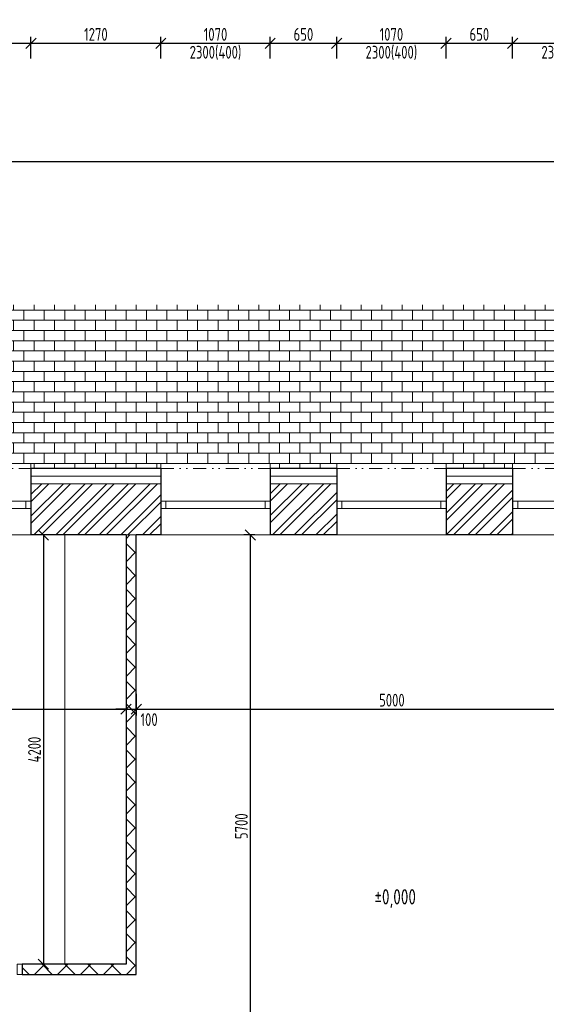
# Model space of a CAD drawing. Header units: millimetres. Extents: x -66400 to 220000, y -39950 to 48800.
# Tile 10 of 48: x 3360 to 8510, y 5908 to 15541. Entities that reach past the tile are written whole.
import ezdxf

# ---------------------------------------------------------------- set-up
doc = ezdxf.new("R2010")
doc.units = ezdxf.units.MM
doc.linetypes.add('DIVIDE', pattern=[31.75, 12.7, -6.35, 0, -6.35, 0, -6.35])
doc.layers.get('Defpoints').update_dxf_attribs({"color": 161})
for name, color, linetype, lineweight in [('A koty', 7, 'Continuous', 5), ('A nad', 7, 'DIVIDE', 9), ('A okná-dvere', 144, 'Continuous', 9), ('A steny', 30, 'Continuous', 30), ('A tenkeciary', 8, 'Continuous', 9), ('A tepel.izolacia', 7, 'BATTING', 5)]:
    doc.layers.add(name, color=color, linetype=linetype, lineweight=lineweight)
doc.layers.add('A srafy', color=7, linetype='Continuous', lineweight=5, true_color=0x7a7a7a)
doc.styles.add('ISOCP', font='isocp.shx', dxfattribs={"width": 0.8})
doc.linetypes.add('BATTING', pattern='A,0.00254,-2.54,[134,ltypeshp.shx,S=2.54,R=0,X=-2.54,Y=0],-5.08,[134,ltypeshp.shx,S=2.54,R=180,X=2.54,Y=0],-2.54', length=10.16254)
doc.dimstyles.new('50', dxfattribs={"dimscale": 50, "dimtxt": 2.5, "dimasz": 2, "dimexe": 1.25, "dimexo": 3, "dimgap": 0.5, "dimtad": 1, "dimdec": 0, "dimrnd": 5, "dimtxsty": 'ISOCP', "dimblk": 'OBLIQUE', "dimcen": 1.4, "dimclrd": 256, "dimclre": 256, "dimclrt": 256, "dimadec": 0, "dimazin": 0, "dimtfac": 1, "dimtdec": 0, "dimtix": 1, "dimtmove": 2, "dimatfit": 0, "dimfxl": 0, "dimarcsym": 0})

# ---------------------------------------------------------------- blocks, each defined once
blk = doc.blocks.new('_Oblique')
at = {"color": 0, "linetype": 'ByBlock', "lineweight": -2}
blk.add_line((-0.5, -0.5), (0.5, 0.5), dxfattribs=at)
blk = doc.blocks.new('*D279')
at = {"layer": 'A koty', "lineweight": -2, "transparency": 16777216}
for p, q in [((5660, 10500), (5553.5, 10500)), ((5616, 4800), (5616, 10500)), ((5766, 4800), (5553.5, 4800))]:
    blk.add_line(p, q, dxfattribs=at)
at = {"layer": 'Defpoints', "color": 0, "transparency": 16777216}
for p in [(5616, 10500), (5810, 10500), (8485, 4800)]:
    blk.add_point(p, dxfattribs=at)
at = {"layer": 'A koty', "lineweight": -2, "transparency": 16777216, "xscale": 100, "yscale": 100, "zscale": 100}
for p, rotation in [((5616, 10500), 90), ((5616, 4800), 270)]:
    blk.add_blockref('_Oblique', p, dxfattribs=dict(at, rotation=rotation))
at = {"layer": 'A koty', "transparency": 16777216, "insert": (5528.5, 7650), "char_height": 125, "attachment_point": 5, "rotation": 90, "style": 'ISOCP'}
blk.add_mtext('5700', dxfattribs=at)
blk = doc.blocks.new('*D280')
at = {"layer": 'A koty', "lineweight": -2, "transparency": 16777216}
for p, q in [((3742, 10500), (3529.5, 10500)), ((3592, 10500), (3592, 6300)), ((3742, 6300), (3529.5, 6300))]:
    blk.add_line(p, q, dxfattribs=at)
at = {"layer": 'Defpoints', "color": 0, "transparency": 16777216}
for p in [(4400, 10500), (3592, 6300), (4400, 6300)]:
    blk.add_point(p, dxfattribs=at)
at = {"layer": 'A koty', "lineweight": -2, "transparency": 16777216, "xscale": 100, "yscale": 100, "zscale": 100}
for p, rotation in [((3592, 10500), 90), ((3592, 6300), 270)]:
    blk.add_blockref('_Oblique', p, dxfattribs=dict(at, rotation=rotation))
at = {"layer": 'A koty', "transparency": 16777216, "insert": (3504.5, 8400), "char_height": 125, "attachment_point": 5, "rotation": 90, "style": 'ISOCP'}
blk.add_mtext('4200', dxfattribs=at)
blk = doc.blocks.new('*D195')
at = {"layer": 'A koty', "lineweight": -2, "transparency": 16777216}
for p, q in [((1600, 8945.7), (1600, 8733.2)), ((4400, 8945.7), (4400, 8733.2)), ((1600, 8795.7), (4400, 8795.7))]:
    blk.add_line(p, q, dxfattribs=at)
at = {"layer": 'Defpoints', "color": 0, "transparency": 16777216}
for p in [(4400, 10500), (1600, 9300), (4400, 8795.7)]:
    blk.add_point(p, dxfattribs=at)
at = {"layer": 'A koty', "lineweight": -2, "transparency": 16777216, "xscale": 100, "yscale": 100, "zscale": 100, "rotation": 180}
blk.add_blockref('_Oblique', (1600, 8795.7), dxfattribs=at)
at = {"layer": 'A koty', "lineweight": -2, "transparency": 16777216, "xscale": 100, "yscale": 100, "zscale": 100}
blk.add_blockref('_Oblique', (4400, 8795.7), dxfattribs=at)
at = {"layer": 'A koty', "transparency": 16777216, "insert": (3000, 8883.2), "char_height": 125, "attachment_point": 5, "style": 'ISOCP'}
blk.add_mtext('2800', dxfattribs=at)
blk = doc.blocks.new('*D284')
at = {"layer": 'A koty', "lineweight": -2, "transparency": 16777216}
for p, q in [((4400, 8945.7), (4400, 8733.2)), ((4500, 8945.7), (4500, 8733.2)), ((4400, 8795.7), (4300, 8795.7)), ((4400, 8795.7), (4500, 8795.7)), ((4500, 8795.7), (4600, 8795.7))]:
    blk.add_line(p, q, dxfattribs=at)
at = {"layer": 'Defpoints', "color": 0, "transparency": 16777216}
for p in [(4400, 10500), (4500, 10500), (4500, 8795.7)]:
    blk.add_point(p, dxfattribs=at)
at = {"layer": 'A koty', "lineweight": -2, "transparency": 16777216, "xscale": 100, "yscale": 100, "zscale": 100}
blk.add_blockref('_Oblique', (4400, 8795.7), dxfattribs=at)
at = {"layer": 'A koty', "lineweight": -2, "transparency": 16777216, "xscale": 100, "yscale": 100, "zscale": 100, "rotation": 180}
blk.add_blockref('_Oblique', (4500, 8795.7), dxfattribs=at)
at = {"layer": 'A koty', "transparency": 16777216, "insert": (4625.3, 8692.9), "char_height": 125, "attachment_point": 5, "style": 'ISOCP'}
blk.add_mtext('100', dxfattribs=at)
blk = doc.blocks.new('*D285')
at = {"layer": 'A koty', "lineweight": -2, "transparency": 16777216}
for p, q in [((4500, 8945.7), (4500, 8733.2)), ((9500, 8945.7), (9500, 8733.2)), ((4500, 8795.7), (9500, 8795.7))]:
    blk.add_line(p, q, dxfattribs=at)
at = {"layer": 'Defpoints', "color": 0, "transparency": 16777216}
for p in [(4500, 10500), (9500, 10500), (9500, 8795.7)]:
    blk.add_point(p, dxfattribs=at)
at = {"layer": 'A koty', "lineweight": -2, "transparency": 16777216, "xscale": 100, "yscale": 100, "zscale": 100, "rotation": 180}
blk.add_blockref('_Oblique', (4500, 8795.7), dxfattribs=at)
at = {"layer": 'A koty', "lineweight": -2, "transparency": 16777216, "xscale": 100, "yscale": 100, "zscale": 100}
blk.add_blockref('_Oblique', (9500, 8795.7), dxfattribs=at)
at = {"layer": 'A koty', "transparency": 16777216, "insert": (7000, 8883.2), "char_height": 125, "attachment_point": 5, "style": 'ISOCP'}
blk.add_mtext('5000', dxfattribs=at)
blk = doc.blocks.new('*D297')
at = {"layer": 'A koty', "lineweight": -2, "transparency": 16777216}
for p, q in [((2400, 15160), (2400, 15372.5)), ((3470, 15160), (3470, 15372.5)), ((2400, 15310), (3470, 15310))]:
    blk.add_line(p, q, dxfattribs=at)
at = {"layer": 'Defpoints', "color": 0, "transparency": 16777216}
for p in [(3470, 15310), (2400, 11150), (3470, 11150)]:
    blk.add_point(p, dxfattribs=at)
at = {"layer": 'A koty', "lineweight": -2, "transparency": 16777216, "xscale": 100, "yscale": 100, "zscale": 100, "rotation": 180}
blk.add_blockref('_Oblique', (2400, 15310), dxfattribs=at)
at = {"layer": 'A koty', "lineweight": -2, "transparency": 16777216, "xscale": 100, "yscale": 100, "zscale": 100}
blk.add_blockref('_Oblique', (3470, 15310), dxfattribs=at)
at = {"layer": 'A koty', "transparency": 16777216, "char_height": 125, "attachment_point": 5, "style": 'ISOCP'}
for s, insert in [('1070', (2935, 15397.5)), ('1600(1100)', (2935, 15216.25))]:
    blk.add_mtext(s, dxfattribs=dict(at, insert=insert))
blk = doc.blocks.new('*D298')
at = {"layer": 'A koty', "lineweight": -2, "transparency": 16777216}
for p, q in [((3470, 15160), (3470, 15372.5)), ((4740, 15160), (4740, 15372.5)), ((3470, 15310), (4740, 15310))]:
    blk.add_line(p, q, dxfattribs=at)
at = {"layer": 'Defpoints', "color": 0, "transparency": 16777216}
for p in [(4740, 15310), (3470, 11150), (4740, 11150)]:
    blk.add_point(p, dxfattribs=at)
at = {"layer": 'A koty', "lineweight": -2, "transparency": 16777216, "xscale": 100, "yscale": 100, "zscale": 100, "rotation": 180}
blk.add_blockref('_Oblique', (3470, 15310), dxfattribs=at)
at = {"layer": 'A koty', "lineweight": -2, "transparency": 16777216, "xscale": 100, "yscale": 100, "zscale": 100}
blk.add_blockref('_Oblique', (4740, 15310), dxfattribs=at)
at = {"layer": 'A koty', "transparency": 16777216, "insert": (4105, 15397.5), "char_height": 125, "attachment_point": 5, "style": 'ISOCP'}
blk.add_mtext('1270', dxfattribs=at)
blk = doc.blocks.new('*D299')
at = {"layer": 'A koty', "lineweight": -2, "transparency": 16777216}
for p, q in [((4740, 15160), (4740, 15372.5)), ((5810, 15160), (5810, 15372.5)), ((4740, 15310), (5810, 15310))]:
    blk.add_line(p, q, dxfattribs=at)
at = {"layer": 'Defpoints', "color": 0, "transparency": 16777216}
for p in [(5810, 15310), (4740, 11150), (5810, 11150)]:
    blk.add_point(p, dxfattribs=at)
at = {"layer": 'A koty', "lineweight": -2, "transparency": 16777216, "xscale": 100, "yscale": 100, "zscale": 100, "rotation": 180}
blk.add_blockref('_Oblique', (4740, 15310), dxfattribs=at)
at = {"layer": 'A koty', "lineweight": -2, "transparency": 16777216, "xscale": 100, "yscale": 100, "zscale": 100}
blk.add_blockref('_Oblique', (5810, 15310), dxfattribs=at)
at = {"layer": 'A koty', "transparency": 16777216, "char_height": 125, "attachment_point": 5, "style": 'ISOCP'}
for s, insert in [('1070', (5275, 15397.5)), ('2300(400)', (5275, 15216.25))]:
    blk.add_mtext(s, dxfattribs=dict(at, insert=insert))
blk = doc.blocks.new('*D300')
at = {"layer": 'A koty', "lineweight": -2, "transparency": 16777216}
for p, q in [((5810, 15160), (5810, 15372.5)), ((6460, 15160), (6460, 15372.5)), ((5810, 15310), (6460, 15310))]:
    blk.add_line(p, q, dxfattribs=at)
at = {"layer": 'Defpoints', "color": 0, "transparency": 16777216}
for p in [(6460, 15310), (5810, 11150), (6460, 11150)]:
    blk.add_point(p, dxfattribs=at)
at = {"layer": 'A koty', "lineweight": -2, "transparency": 16777216, "xscale": 100, "yscale": 100, "zscale": 100, "rotation": 180}
blk.add_blockref('_Oblique', (5810, 15310), dxfattribs=at)
at = {"layer": 'A koty', "lineweight": -2, "transparency": 16777216, "xscale": 100, "yscale": 100, "zscale": 100}
blk.add_blockref('_Oblique', (6460, 15310), dxfattribs=at)
at = {"layer": 'A koty', "transparency": 16777216, "insert": (6135, 15397.5), "char_height": 125, "attachment_point": 5, "style": 'ISOCP'}
blk.add_mtext('650', dxfattribs=at)
blk = doc.blocks.new('*D301')
at = {"layer": 'A koty', "lineweight": -2, "transparency": 16777216}
for p, q in [((6460, 15160), (6460, 15372.5)), ((7530, 15160), (7530, 15372.5)), ((6460, 15310), (7530, 15310))]:
    blk.add_line(p, q, dxfattribs=at)
at = {"layer": 'Defpoints', "color": 0, "transparency": 16777216}
for p in [(7530, 15310), (6460, 11150), (7530, 11150)]:
    blk.add_point(p, dxfattribs=at)
at = {"layer": 'A koty', "lineweight": -2, "transparency": 16777216, "xscale": 100, "yscale": 100, "zscale": 100, "rotation": 180}
blk.add_blockref('_Oblique', (6460, 15310), dxfattribs=at)
at = {"layer": 'A koty', "lineweight": -2, "transparency": 16777216, "xscale": 100, "yscale": 100, "zscale": 100}
blk.add_blockref('_Oblique', (7530, 15310), dxfattribs=at)
at = {"layer": 'A koty', "transparency": 16777216, "char_height": 125, "attachment_point": 5, "style": 'ISOCP'}
for s, insert in [('1070', (6995, 15397.5)), ('2300(400)', (6995, 15216.25))]:
    blk.add_mtext(s, dxfattribs=dict(at, insert=insert))
blk = doc.blocks.new('*D302')
at = {"layer": 'A koty', "lineweight": -2, "transparency": 16777216}
for p, q in [((7530, 15160), (7530, 15372.5)), ((8180, 15160), (8180, 15372.5)), ((7530, 15310), (8180, 15310))]:
    blk.add_line(p, q, dxfattribs=at)
at = {"layer": 'Defpoints', "color": 0, "transparency": 16777216}
for p in [(8180, 15310), (7530, 11150), (8180, 11150)]:
    blk.add_point(p, dxfattribs=at)
at = {"layer": 'A koty', "lineweight": -2, "transparency": 16777216, "xscale": 100, "yscale": 100, "zscale": 100, "rotation": 180}
blk.add_blockref('_Oblique', (7530, 15310), dxfattribs=at)
at = {"layer": 'A koty', "lineweight": -2, "transparency": 16777216, "xscale": 100, "yscale": 100, "zscale": 100}
blk.add_blockref('_Oblique', (8180, 15310), dxfattribs=at)
at = {"layer": 'A koty', "transparency": 16777216, "insert": (7855, 15397.5), "char_height": 125, "attachment_point": 5, "style": 'ISOCP'}
blk.add_mtext('650', dxfattribs=at)
blk = doc.blocks.new('*D303')
at = {"layer": 'A koty', "lineweight": -2, "transparency": 16777216}
for p, q in [((8180, 15160), (8180, 15372.5)), ((9250, 15160), (9250, 15372.5)), ((8180, 15310), (9250, 15310))]:
    blk.add_line(p, q, dxfattribs=at)
at = {"layer": 'Defpoints', "color": 0, "transparency": 16777216}
for p in [(9250, 15310), (8180, 11150), (9250, 11150)]:
    blk.add_point(p, dxfattribs=at)
at = {"layer": 'A koty', "lineweight": -2, "transparency": 16777216, "xscale": 100, "yscale": 100, "zscale": 100, "rotation": 180}
blk.add_blockref('_Oblique', (8180, 15310), dxfattribs=at)
at = {"layer": 'A koty', "lineweight": -2, "transparency": 16777216, "xscale": 100, "yscale": 100, "zscale": 100}
blk.add_blockref('_Oblique', (9250, 15310), dxfattribs=at)
at = {"layer": 'A koty', "transparency": 16777216, "char_height": 125, "attachment_point": 5, "style": 'ISOCP'}
for s, insert in [('1070', (8715, 15397.5)), ('2300(400)', (8715, 15216.25))]:
    blk.add_mtext(s, dxfattribs=dict(at, insert=insert))
blk = doc.blocks.new('*D336')
at = {"layer": 'A koty', "lineweight": -2, "transparency": 16777216}
for p, q in [((-1450, 11600), (-1662.5, 11600)), ((-1600, 11150), (-1600, 11600)), ((-1450, 11150), (-1662.5, 11150))]:
    blk.add_line(p, q, dxfattribs=at)
at = {"layer": 'Defpoints', "color": 0, "transparency": 16777216}
for p in [(-1600, 11600), (38850, 11600), (-300, 11150)]:
    blk.add_point(p, dxfattribs=at)
at = {"layer": 'A koty', "lineweight": -2, "transparency": 16777216, "xscale": 100, "yscale": 100, "zscale": 100}
for p, rotation in [((-1600, 11600), 90), ((-1600, 11150), 270)]:
    blk.add_blockref('_Oblique', p, dxfattribs=dict(at, rotation=rotation))
at = {"layer": 'A koty', "transparency": 16777216, "insert": (-1687.5, 11375), "char_height": 125, "attachment_point": 5, "rotation": 90, "style": 'ISOCP'}
blk.add_mtext('450', dxfattribs=at)
blk = doc.blocks.new('*D337')
at = {"layer": 'A koty', "lineweight": -2, "transparency": 16777216}
for p, q in [((-1450, 12750), (-1662.5, 12750)), ((-1600, 11600), (-1600, 12750)), ((-1450, 11600), (-1662.5, 11600))]:
    blk.add_line(p, q, dxfattribs=at)
at = {"layer": 'Defpoints', "color": 0, "transparency": 16777216}
for p in [(-1600, 12750), (39025, 12750), (38850, 11600)]:
    blk.add_point(p, dxfattribs=at)
at = {"layer": 'A koty', "lineweight": -2, "transparency": 16777216, "xscale": 100, "yscale": 100, "zscale": 100}
for p, rotation in [((-1600, 12750), 90), ((-1600, 11600), 270)]:
    blk.add_blockref('_Oblique', p, dxfattribs=dict(at, rotation=rotation))
at = {"layer": 'A koty', "transparency": 16777216, "char_height": 125, "attachment_point": 5, "rotation": 90, "style": 'ISOCP'}
for s, insert in [('2300(400)', (-1506.25, 12175)), ('1150', (-1687.5, 12175))]:
    blk.add_mtext(s, dxfattribs=dict(at, insert=insert))
blk = doc.blocks.new('*D338')
at = {"layer": 'A koty', "lineweight": -2, "transparency": 16777216}
for p, q in [((-1450, 14150), (-1662.5, 14150)), ((-1600, 12750), (-1600, 14150)), ((-1450, 12750), (-1662.5, 12750))]:
    blk.add_line(p, q, dxfattribs=at)
at = {"layer": 'Defpoints', "color": 0, "transparency": 16777216}
for p in [(-1600, 14150), (38850, 14150), (38875, 12750)]:
    blk.add_point(p, dxfattribs=at)
at = {"layer": 'A koty', "lineweight": -2, "transparency": 16777216, "xscale": 100, "yscale": 100, "zscale": 100}
for p, rotation in [((-1600, 14150), 90), ((-1600, 12750), 270)]:
    blk.add_blockref('_Oblique', p, dxfattribs=dict(at, rotation=rotation))
at = {"layer": 'A koty', "transparency": 16777216, "insert": (-1687.5, 13450), "char_height": 125, "attachment_point": 5, "rotation": 90, "style": 'ISOCP'}
blk.add_mtext('1400', dxfattribs=at)
blk = doc.blocks.new('*D339')
at = {"layer": 'A koty', "lineweight": -2, "transparency": 16777216}
for p, q in [((-1850, 13500), (-2062.5, 13500)), ((-2000, 11150), (-2000, 13500)), ((-1850, 11150), (-2062.5, 11150))]:
    blk.add_line(p, q, dxfattribs=at)
at = {"layer": 'Defpoints', "color": 0, "transparency": 16777216}
for p in [(-2000, 13500), (39500, 13500), (-150, 11150)]:
    blk.add_point(p, dxfattribs=at)
at = {"layer": 'A koty', "lineweight": -2, "transparency": 16777216, "xscale": 100, "yscale": 100, "zscale": 100}
for p, rotation in [((-2000, 13500), 90), ((-2000, 11150), 270)]:
    blk.add_blockref('_Oblique', p, dxfattribs=dict(at, rotation=rotation))
at = {"layer": 'A koty', "transparency": 16777216, "insert": (-2087.5, 12325), "char_height": 125, "attachment_point": 5, "rotation": 90, "style": 'ISOCP'}
blk.add_mtext('2350', dxfattribs=at)
blk = doc.blocks.new('*D340')
at = {"layer": 'A koty', "lineweight": -2, "transparency": 16777216}
for p, q in [((-1850, 14150), (-2062.5, 14150)), ((-2000, 13500), (-2000, 14150)), ((-1850, 13500), (-2062.5, 13500))]:
    blk.add_line(p, q, dxfattribs=at)
at = {"layer": 'Defpoints', "color": 0, "transparency": 16777216}
for p in [(-2000, 14150), (38850, 14150), (39500, 13500)]:
    blk.add_point(p, dxfattribs=at)
at = {"layer": 'A koty', "lineweight": -2, "transparency": 16777216, "xscale": 100, "yscale": 100, "zscale": 100}
for p, rotation in [((-2000, 14150), 90), ((-2000, 13500), 270)]:
    blk.add_blockref('_Oblique', p, dxfattribs=dict(at, rotation=rotation))
at = {"layer": 'A koty', "transparency": 16777216, "insert": (-2087.5, 13825), "char_height": 125, "attachment_point": 5, "rotation": 90, "style": 'ISOCP'}
blk.add_mtext('650', dxfattribs=at)
blk = doc.blocks.new('*D341')
at = {"layer": 'A koty', "lineweight": -2, "transparency": 16777216}
for p, q in [((-2250, 14150), (-2462.5, 14150)), ((-2400, 11150), (-2400, 14150)), ((-2250, 11150), (-2462.5, 11150))]:
    blk.add_line(p, q, dxfattribs=at)
at = {"layer": 'Defpoints', "color": 0, "transparency": 16777216}
for p in [(-2400, 14150), (38850, 14150), (-150, 11150)]:
    blk.add_point(p, dxfattribs=at)
at = {"layer": 'A koty', "lineweight": -2, "transparency": 16777216, "xscale": 100, "yscale": 100, "zscale": 100}
for p, rotation in [((-2400, 14150), 90), ((-2400, 11150), 270)]:
    blk.add_blockref('_Oblique', p, dxfattribs=dict(at, rotation=rotation))
at = {"layer": 'A koty', "transparency": 16777216, "insert": (-2487.5, 12575), "char_height": 125, "attachment_point": 5, "rotation": 90, "style": 'ISOCP'}
blk.add_mtext('3000', dxfattribs=at)
blk = doc.blocks.new('*D203')
at = {"layer": 'A koty', "lineweight": -2, "transparency": 16777216}
for p, q in [((38700, 14150), (-2862.5, 14150)), ((-2800, -150), (-2800, 14150)), ((-300, -150), (-2862.5, -150))]:
    blk.add_line(p, q, dxfattribs=at)
at = {"layer": 'Defpoints', "color": 0, "transparency": 16777216}
for p in [(-2800, 14150), (38850, 14150), (-150, -150)]:
    blk.add_point(p, dxfattribs=at)
at = {"layer": 'A koty', "lineweight": -2, "transparency": 16777216, "xscale": 100, "yscale": 100, "zscale": 100}
for p, rotation in [((-2800, 14150), 90), ((-2800, -150), 270)]:
    blk.add_blockref('_Oblique', p, dxfattribs=dict(at, rotation=rotation))
at = {"layer": 'A koty', "transparency": 16777216, "insert": (-2887.5, 7150), "char_height": 125, "attachment_point": 5, "rotation": 90, "style": 'ISOCP'}
blk.add_mtext('14300', dxfattribs=at)
blk = doc.blocks.new('*D348')
at = {"layer": 'A koty', "lineweight": -2, "transparency": 16777216}
for p, q in [((500, 15560), (500, 15772.5)), ((25500, 15710), (500, 15710)), ((25500, 15560), (25500, 15772.5))]:
    blk.add_line(p, q, dxfattribs=at)
at = {"layer": 'Defpoints', "color": 0, "transparency": 16777216}
for p in [(500, 15710), (500, 10500), (25500, 10500)]:
    blk.add_point(p, dxfattribs=at)
at = {"layer": 'A koty', "lineweight": -2, "transparency": 16777216, "xscale": 100, "yscale": 100, "zscale": 100, "rotation": 180}
blk.add_blockref('_Oblique', (500, 15710), dxfattribs=at)
at = {"layer": 'A koty', "lineweight": -2, "transparency": 16777216, "xscale": 100, "yscale": 100, "zscale": 100}
blk.add_blockref('_Oblique', (25500, 15710), dxfattribs=at)
at = {"layer": 'A koty', "transparency": 16777216, "insert": (13000, 15797.5), "char_height": 125, "attachment_point": 5, "style": 'ISOCP'}
blk.add_mtext('25000', dxfattribs=at)
blk = doc.blocks.new('*D349')
at = {"layer": 'A koty', "lineweight": -2, "transparency": 16777216}
for p, q in [((-150, 16060), (-150, 16272.5)), ((-150, 16210), (19249.8, 16210)), ((39000, 16210), (19600.2, 16210)), ((39000, 16060), (39000, 16272.5))]:
    blk.add_line(p, q, dxfattribs=at)
at = {"layer": 'Defpoints', "color": 0, "transparency": 16777216}
for p in [(39000, 16210), (39000, 14000), (-150, 11150)]:
    blk.add_point(p, dxfattribs=at)
at = {"layer": 'A koty', "lineweight": -2, "transparency": 16777216, "xscale": 100, "yscale": 100, "zscale": 100, "rotation": 180}
blk.add_blockref('_Oblique', (-150, 16210), dxfattribs=at)
at = {"layer": 'A koty', "lineweight": -2, "transparency": 16777216, "xscale": 100, "yscale": 100, "zscale": 100}
blk.add_blockref('_Oblique', (39000, 16210), dxfattribs=at)
at = {"layer": 'A koty', "transparency": 16777216, "insert": (19425, 16210), "char_height": 125, "attachment_point": 5, "style": 'ISOCP'}
blk.add_mtext('39150', dxfattribs=at)
blk = doc.blocks.new('*D208')
at = {"layer": 'A koty', "lineweight": -2, "transparency": 16777216}
for p, q in [((-150, 11300), (-150, 16672.5)), ((46150, 14300), (46150, 16672.5)), ((46150, 16610), (-150, 16610))]:
    blk.add_line(p, q, dxfattribs=at)
at = {"layer": 'Defpoints', "color": 0, "transparency": 16777216}
for p in [(-150, 16610), (46150, 14150), (-150, 11150)]:
    blk.add_point(p, dxfattribs=at)
at = {"layer": 'A koty', "lineweight": -2, "transparency": 16777216, "xscale": 100, "yscale": 100, "zscale": 100, "rotation": 180}
blk.add_blockref('_Oblique', (-150, 16610), dxfattribs=at)
at = {"layer": 'A koty', "lineweight": -2, "transparency": 16777216, "xscale": 100, "yscale": 100, "zscale": 100}
blk.add_blockref('_Oblique', (46150, 16610), dxfattribs=at)
at = {"layer": 'A koty', "transparency": 16777216, "insert": (23000, 16697.5), "char_height": 125, "attachment_point": 5, "style": 'ISOCP'}
blk.add_mtext('46300', dxfattribs=at)

msp = doc.modelspace()

# ---------------------------------------------------------------- hatches: boundary and pattern name
at = {"layer": 'A srafy'}
h = msp.add_hatch(dxfattribs=at)
h.set_pattern_fill('DLAZBA2', color=256)
h.set_pattern_definition([(0, (0, 0), (0, 100), []), (90, (0, 0), (-100, 100), [100, -100])])
h.paths.add_polyline_path([(-1200, 12750), (-1200, 6850), (-1050, 6850), (-695, 6850, -1), (-555, 6850), (-200, 6850), (-200, 7020), (-150, 7020), (-150, 8270), (-200, 8270), (-200, 8800), (-150, 8800), (-150, 11150), (1050, 11150), (1050, 11200), (1400, 11200), (1400, 11150), (2400, 11150), (2400, 11200), (3470, 11200), (3470, 11150), (4740, 11150), (4740, 11200), (5810, 11200), (5810, 11150), (6460, 11150), (6460, 11200), (7530, 11200), (7530, 11150), (8180, 11150), (8180, 11200), (9250, 11200), (9250, 11150), (9750, 11150), (9750, 12750)])
h = msp.add_hatch(dxfattribs=at)
h.set_pattern_fill('ZDIVO-OBECNE', color=256, scale=50)
h.set_pattern_definition([(45, (0, 0), (-106.066, 106.066), []), (45, (70.71, 0), (-106.066, 106.066), [])])
h.paths.add_polyline_path([(3470, 11000), (3470, 10500), (4400, 10500), (4500, 10500), (4740, 10500), (4740, 11000)])
h.paths.add_polyline_path([(6460, 10500), (6460, 11000), (5810, 11000), (5810, 10500)])
h.paths.add_polyline_path([(7530, 11000), (7530, 10500), (8180, 10500), (8180, 11000)])
h.paths.add_polyline_path([(9250, 11000), (9250, 10500), (9500, 10500), (9750, 10500), (10500, 10500), (10500, 11000)])
h.paths.add_polyline_path([(12250, 10500), (12250, 11000), (11570, 11000), (11570, 10500)])
h.paths.add_polyline_path([(13320, 11000), (13320, 10500), (14000, 10500), (14000, 11000)])
h.paths.add_polyline_path([(15750, 10500), (15750, 11000), (15070, 11000), (15070, 10500)])
h.paths.add_polyline_path([(16820, 11000), (16820, 10500), (17500, 10500), (17500, 11000)])
h.paths.add_polyline_path([(19250, 10500), (19500, 10500), (19800, 10500), (19800, 11000), (18570, 11000), (18570, 10500)])
h.paths.add_polyline_path([(20730, 10500), (21330, 10500), (21330, 11000), (20730, 11000)])
h = msp.add_hatch(dxfattribs=at)
h.set_pattern_fill('ANSI37', color=256, scale=50)
h.paths.add_polyline_path([(2200, 10500), (2100, 10500), (2100, 10400), (2200, 10400)])
h.paths.add_polyline_path([(2200, 9500), (2100, 9500), (2100, 9400), (500, 9400), (500, 9300), (1500, 9300), (1500, 6300), (1450, 6300), (1450, 6200), (2485, 6200), (2485, 6300), (1600, 6300), (1600, 9300), (2200, 9300)])
h.paths.add_polyline_path([(4500, 10500), (4400, 10500), (4400, 6300), (3385, 6300), (3385, 6200), (4500, 6200)])
h.paths.add_polyline_path([(550, 6300), (500, 6300), (500, 6200), (550, 6200)], flags=17)

# ---------------------------------------------------------------- linework, layer by layer
at = {"layer": 'A nad', "ltscale": 10}
for p, q in [((2400, 11150), (3470, 11150)), ((4740, 11150), (5810, 11150)), ((6460, 11150), (7530, 11150)), ((8180, 11150), (9250, 11150))]:
    msp.add_line(p, q, dxfattribs=at)
at = {"layer": 'A nad', "ltscale": 30}
msp.add_lwpolyline([(46600, 14600), (38400, 14600), (38400, 11600), (-600, 11600), (-600, -600), (46600, -600)], close=True, dxfattribs=at)
at = {"layer": 'A okná-dvere'}
for points in [[(3420, 10830), (2450, 10830), (2450, 10760), (3420, 10760)], [(3470, 10760), (3420, 10760), (3420, 10830), (3470, 10830)], [(4790, 10760), (4740, 10760), (4740, 10830), (4790, 10830)], [(5760, 10830), (4790, 10830), (4790, 10760), (5760, 10760)], [(5810, 10760), (5760, 10760), (5760, 10830), (5810, 10830)], [(6510, 10760), (6460, 10760), (6460, 10830), (6510, 10830)], [(7480, 10830), (6510, 10830), (6510, 10760), (7480, 10760)], [(7530, 10760), (7480, 10760), (7480, 10830), (7530, 10830)], [(8230, 10760), (8180, 10760), (8180, 10830), (8230, 10830)], [(9200, 10830), (8230, 10830), (8230, 10760), (9200, 10760)], [(3385, 6300), (3335, 6300), (3335, 6200), (3385, 6200)]]:
    msp.add_lwpolyline(points, close=True, dxfattribs=at)
at = {"layer": 'A steny'}
for p, q in [((4740, 11150), (3470, 11150)), ((3470, 11150), (3470, 10500)), ((4740, 11150), (4740, 10500)), ((6460, 11150), (5810, 11150)), ((5810, 11150), (5810, 10500)), ((6460, 11150), (6460, 10500)), ((8180, 11150), (7530, 11150)), ((7530, 11150), (7530, 10500)), ((8180, 11150), (8180, 10500)), ((4400, 10500), (3470, 10500)), ((4400, 10500), (4400, 6300)), ((4740, 10500), (4500, 10500)), ((4500, 6200), (4500, 10500)), ((6460, 10500), (5810, 10500)), ((8180, 10500), (7530, 10500)), ((4400, 6300), (3385, 6300)), ((3385, 6300), (3385, 6200)), ((3385, 6200), (4500, 6200))]:
    msp.add_line(p, q, dxfattribs=at)
at = {"layer": 'A tenkeciary'}
for p, q in [((3470, 11200), (2400, 11200)), ((3470, 11150), (3470, 11200)), ((5810, 11200), (4740, 11200)), ((4740, 11200), (4740, 11150)), ((5810, 11150), (5810, 11200)), ((7530, 11200), (6460, 11200)), ((6460, 11200), (6460, 11150)), ((7530, 11150), (7530, 11200)), ((9250, 11200), (8180, 11200)), ((8180, 11200), (8180, 11150)), ((4740, 11000), (3470, 11000)), ((6460, 11000), (5810, 11000)), ((8180, 11000), (7530, 11000)), ((2400, 10500), (3470, 10500)), ((3800, 6300), (3800, 10500)), ((4400, 10500), (4500, 10500)), ((4740, 10500), (5810, 10500)), ((6460, 10500), (7530, 10500)), ((8180, 10500), (9250, 10500))]:
    msp.add_line(p, q, dxfattribs=at)
at = {"layer": 'A tepel.izolacia', "color": 20, "ltscale": 7, "true_color": 0xf0300a}
for p, q in [((4740, 11075), (3470, 11075)), ((6460, 11075), (5810, 11075)), ((8180, 11075), (7530, 11075))]:
    msp.add_line(p, q, dxfattribs=at)

# ---------------------------------------------------------------- texts
at = {"layer": 'A koty', "insert": (7032.2, 6941.8), "char_height": 150, "attachment_point": 5, "style": 'ISOCP'}
msp.add_mtext('%%P0,000', dxfattribs=at)

# ---------------------------------------------------------------- dimensions: what is measured, and where the dimension line sits
at = {"layer": 'A koty'}
dim = msp.add_linear_dim(base=(-150, 16610), p1=(46150, 14150), p2=(-150, 11150), dimstyle='50', override={"dimtmove": 0, "dimfxlon": 0}, dxfattribs=at)
dim.commit()
dim.dimension.update_dxf_attribs({"geometry": '*D208', "text_midpoint": (23000, 16610), "dimtype": 160})
for base, p1, p2, picture, middle in [((39000, 16210), (-150, 11150), (39000, 14000), '*D349', (19425, 16210)), ((4500, 8795.7), (4400, 10500), (4500, 10500), '*D284', (4625.3, 8692.9))]:
    dim = msp.add_linear_dim(base=base, p1=p1, p2=p2, dimstyle='50', dxfattribs=at)
    dim.commit()
    dim.dimension.update_dxf_attribs({"geometry": picture, "text_midpoint": middle, "dimtype": 160})
for base, p1, p2, picture, middle in [((500, 15710), (25500, 10500), (500, 10500), '*D348', (13000, 15797.5)), ((4740, 15310), (3470, 11150), (4740, 11150), '*D298', (4105, 15397.5)), ((6460, 15310), (5810, 11150), (6460, 11150), '*D300', (6135, 15397.5)), ((8180, 15310), (7530, 11150), (8180, 11150), '*D302', (7855, 15397.5)), ((4400, 8795.7), (1600, 9300), (4400, 10500), '*D195', (3000, 8883.2)), ((9500, 8795.7), (4500, 10500), (9500, 10500), '*D285', (7000, 8883.2))]:
    dim = msp.add_linear_dim(base=base, p1=p1, p2=p2, dimstyle='50', dxfattribs=at)
    dim.commit()
    dim.dimension.update_dxf_attribs({"geometry": picture, "text_midpoint": middle})
for base, p1, p2, text, picture, middle in [((3470, 15310), (2400, 11150), (3470, 11150), '<>\\X1600(1100)', '*D297', (2935, 15310)), ((5810, 15310), (4740, 11150), (5810, 11150), '<>\\X2300(400)', '*D299', (5275, 15310)), ((7530, 15310), (6460, 11150), (7530, 11150), '<>\\X2300(400)', '*D301', (6995, 15310)), ((9250, 15310), (8180, 11150), (9250, 11150), '<>\\X2300(400)', '*D303', (8715, 15310))]:
    dim = msp.add_linear_dim(base=base, p1=p1, p2=p2, text=text, dimstyle='50', dxfattribs=at)
    dim.commit()
    dim.dimension.update_dxf_attribs({"geometry": picture, "text_midpoint": middle})
for base, p1, override, picture, middle in [((-2800, 14150), (-150, -150), {"dimtmove": 0, "dimfxlon": 0}, '*D203', (-2800, 7150)), ((-2400, 14150), (-150, 11150), {"dimtmove": 0}, '*D341', (-2400, 12575))]:
    dim = msp.add_linear_dim(base=base, p1=p1, p2=(38850, 14150), angle=90, dimstyle='50', override=override, dxfattribs=at)
    dim.commit()
    dim.dimension.update_dxf_attribs({"geometry": picture, "text_midpoint": middle, "dimtype": 160})
for base, p1, p2, override, picture, middle in [((-2000, 14150), (39500, 13500), (38850, 14150), {"dimtad": 3}, '*D340', (-2087.5, 13825)), ((-2000, 13500), (-150, 11150), (39500, 13500), {"dimtmove": 0}, '*D339', (-2087.5, 12325))]:
    dim = msp.add_linear_dim(base=base, p1=p1, p2=p2, angle=90, dimstyle='50', override=override, dxfattribs=at)
    dim.commit()
    dim.dimension.update_dxf_attribs({"geometry": picture, "text_midpoint": middle})
for base, p1, p2, picture, middle in [((-1600, 14150), (38875, 12750), (38850, 14150), '*D338', (-1687.5, 13450)), ((-1600, 11600), (-300, 11150), (38850, 11600), '*D336', (-1687.5, 11375)), ((3592, 6300), (4400, 10500), (4400, 6300), '*D280', (3504.5, 8400)), ((5616, 10500), (8485, 4800), (5810, 10500), '*D279', (5528.5, 7650))]:
    dim = msp.add_linear_dim(base=base, p1=p1, p2=p2, angle=90, dimstyle='50', dxfattribs=at)
    dim.commit()
    dim.dimension.update_dxf_attribs({"geometry": picture, "text_midpoint": middle})
dim = msp.add_linear_dim(base=(-1600, 12750), p1=(38850, 11600), p2=(39025, 12750), angle=90, text='<>\\X2300(400)', dimstyle='50', dxfattribs=at)
dim.commit()
dim.dimension.update_dxf_attribs({"geometry": '*D337', "text_midpoint": (-1600, 12175)})

doc.saveas('drawing.dxf')
